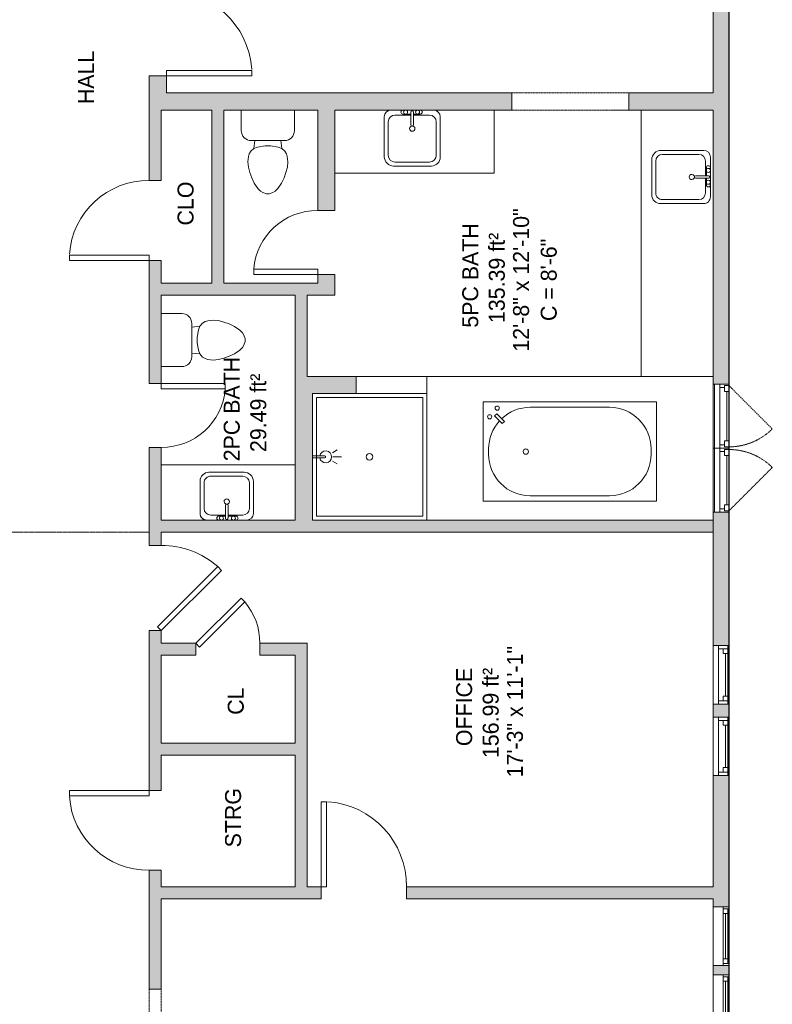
# Model space of a CAD drawing. Header units: inches. Extents: x -464 to 665, y -448 to 1014.
# Tile 6 of 7: x 382 to 665, y 184 to 554. Entities that reach past the tile are written whole.
import ezdxf

# ---------------------------------------------------------------- set-up
doc = ezdxf.new("R2010")
doc.units = ezdxf.units.IN
doc.header["$MEASUREMENT"] = 0
doc.linetypes.add('Dash', pattern=[0.23622, 0.11811, -0.11811])
doc.linetypes.add('Overhead', pattern=[0.15625, 0.09375, -0.0625])
for name, color, linetype, lineweight in [('A-AREA', 32, 'Continuous', 9), ('A-AREA-IDEN', 2, 'Continuous', 9), ('A-DETL', 90, 'Continuous', 9), ('A-DETL-GENF', 92, 'Overhead', 9), ('A-DETL-MEDM', 90, 'Continuous', 9), ('A-DOOR', 31, 'Continuous', 9), ('A-EXTEERIOR SPACES', 90, 'Continuous', 9), ('A-FLOR', 192, 'Continuous', 9), ('A-GLAZ', 151, 'Continuous', 9), ('A-GLAZ-HDLN', 1, 'Dash', 9), ('A-LEDGES', 90, 'Continuous', 9), ('A-OBJECTS', 90, 'Continuous', 9), ('A-WALL', 90, 'Continuous', 9), ('A-WALL-PATT', 111, 'Continuous', 9), ('P-SANR-FIXT', 6, 'Continuous', 9)]:
    doc.layers.add(name, color=color, linetype=linetype, lineweight=lineweight)
doc.styles.add('Inter', font='txt', dxfattribs={"height": 6})
doc.styles.add('Inter_B', font='txt', dxfattribs={"height": 6})

# ---------------------------------------------------------------- blocks, each defined once
blk = doc.blocks.new('Planitar - Single Door_Flush Panel - 2_-8_ x 6_-8_-4181289-Main Floor')
at = {"layer": 'A-DOOR'}
for p, q in [((13.99, 3.25), (13.99, 35.25)), ((16, 35.25), (13.99, 35.25)), ((16, 3.25), (16, 35.25)), ((16, 3.25), (13.99, 3.25))]:
    blk.add_line(p, q, dxfattribs=at)
blk.add_arc((15.77, 3.55), 31.77, 93.8608, 180.5412, dxfattribs=at)
blk = doc.blocks.new('Planitar - Single Door_Flush Panel - 2_-6_ x 6_-8_-4178346-Main Floor')
at = {"layer": 'A-DOOR'}
for p, q in [((12.99, -2.25), (12.99, -32.25)), ((15, -2.25), (12.99, -2.25)), ((15, -2.25), (15, -32.25)), ((15, -32.25), (12.99, -32.25))]:
    blk.add_line(p, q, dxfattribs=at)
blk.add_arc((14.77, -2.55), 29.77, 179.4225, 266.009, dxfattribs=at)
blk = doc.blocks.new('Planitar - Single Door_Flush Panel - 2_-0_ x 6_-8_-4181371-Main Floor')
at = {"layer": 'A-DOOR'}
for p, q in [((9.99, -3.25), (9.99, -27.25)), ((12, -3.25), (9.99, -3.25)), ((12, -3.25), (12, -27.25)), ((12, -27.25), (9.99, -27.25))]:
    blk.add_line(p, q, dxfattribs=at)
blk.add_arc((11.77, -3.55), 23.77, 179.2767, 265.5217, dxfattribs=at)
blk = doc.blocks.new('Planitar - Single Door_Flush Panel - 2_-0_ x 6_-8_-4181384-Main Floor')
at = {"layer": 'A-DOOR'}
for p, q in [((9.99, -2.25), (9.99, -26.25)), ((12, -2.25), (9.99, -2.25)), ((12, -2.25), (12, -26.25)), ((12, -26.25), (9.99, -26.25))]:
    blk.add_line(p, q, dxfattribs=at)
blk.add_arc((11.77, -2.55), 23.77, 179.2767, 265.5217, dxfattribs=at)
blk = doc.blocks.new('Planitar - Single Door_Flush Panel - 2_-8_ x 6_-8_ _45-4181439-Main Floor')
at = {"layer": 'A-DOOR'}
for p, q in [((-6.63, 24.88), (-8.05, 23.46)), ((14.58, 0.83), (-8.05, 23.46)), ((16, 2.25), (-6.63, 24.88)), ((16, 2.25), (14.58, 0.83))]:
    blk.add_line(p, q, dxfattribs=at)
blk.add_arc((15.46, 2.55), 31.46, 138.347, 180.5387, dxfattribs=at)
blk = doc.blocks.new('Planitar - Single Door_Flush Panel - 2_-0_ x 6_-8_ _45-4181458-Main Floor')
at = {"layer": 'A-DOOR'}
for p, q in [((10.58, -0.83), (-6.39, -17.8)), ((12, -2.25), (-4.97, -19.22)), ((12, -2.25), (10.58, -0.83)), ((-4.97, -19.22), (-6.39, -17.8))]:
    blk.add_line(p, q, dxfattribs=at)
blk.add_arc((11.46, -2.55), 23.46, 179.2776, 220.5099, dxfattribs=at)
blk = doc.blocks.new('Planitar - Single Door_Flush Panel - 2_-6_ x 6_-8_-4178312-Main Floor')
at = {"layer": 'A-DOOR'}
for p, q in [((12.99, 2.25), (12.99, 32.25)), ((15, 32.25), (12.99, 32.25)), ((15, 2.25), (15, 32.25)), ((15, 2.25), (12.99, 2.25))]:
    blk.add_line(p, q, dxfattribs=at)
blk.add_arc((14.77, 2.55), 29.77, 93.991, 180.5775, dxfattribs=at)
blk = doc.blocks.new('Planitar - Single Door_Flush Panel - 2_-8_ x 6_-8_-4181316-Main Floor')
at = {"layer": 'A-DOOR'}
for p, q in [((13.99, -2.25), (13.99, -34.25)), ((16, -2.25), (13.99, -2.25)), ((16, -2.25), (16, -34.25)), ((16, -34.25), (13.99, -34.25))]:
    blk.add_line(p, q, dxfattribs=at)
blk.add_arc((15.77, -2.55), 31.77, 179.4588, 266.1392, dxfattribs=at)
blk = doc.blocks.new('Planitar - Opening - 5_-0_ x 6_-8-4181496-Main Floor')
at = {"layer": 'A-DETL-GENF'}
for p, q in [((29.68, 2.25), (-30.32, 2.25)), ((-30.32, -2.25), (29.68, -2.25))]:
    blk.add_line(p, q, dxfattribs=at)
at = {"layer": 'A-DETL-MEDM'}
for p, q in [((-30.32, 2.25), (-30.32, -2.25)), ((29.68, -2.25), (29.68, 2.25))]:
    blk.add_line(p, q, dxfattribs=at)
blk = doc.blocks.new('Planitar - Opening - 3_-8_ x 6_-8_-4181302-Main Floor')
at = {"layer": 'A-DETL-GENF'}
for p, q in [((21.68, 3.25), (-22.32, 3.25)), ((-22.32, -3.25), (21.68, -3.25))]:
    blk.add_line(p, q, dxfattribs=at)
at = {"layer": 'A-DETL-MEDM'}
for p, q in [((-22.32, 3.25), (-22.32, -3.25)), ((21.68, -3.25), (21.68, 3.25))]:
    blk.add_line(p, q, dxfattribs=at)
blk = doc.blocks.new('Planitar-Fixed - Default 1-4196570-Main Floor')
at = {"layer": 'A-GLAZ'}
for p, q in [((-46, 3.51), (-45.25, 3.51)), ((-45.25, 3.51), (-46, 3.51)), ((46, 1.28), (-46, 1.28)), ((-46, 1.28), (-46, -2.49)), ((-45.25, 3.51), (-45.25, 1.28)), ((-45.25, 3.51), (45.25, 3.51)), ((-45.25, 1.28), (-45.25, 3.51)), ((-45.25, 3.01), (-43.52, 3.01)), ((-43.52, 3.01), (-45.25, 3.01)), ((-45.25, 3.01), (-45.25, 1.28)), ((-45.25, 1.28), (-43.52, 1.28)), ((-43.52, 3.01), (-43.52, 1.28)), ((-43.52, 3.01), (43.52, 3.01)), ((-43.52, 1.28), (-43.52, 3.01)), ((43.52, 3.01), (43.52, 1.28)), ((45.25, 3.01), (43.52, 3.01)), ((45.25, 3.01), (43.52, 3.01)), ((43.52, 3.01), (43.52, 1.28)), ((43.52, 1.28), (45.25, 1.28)), ((45.25, 3.51), (45.25, 1.28)), ((45.96, 3.51), (45.25, 3.51)), ((46, 3.51), (45.25, 3.51)), ((45.25, 3.51), (45.25, 1.28)), ((45.25, 1.28), (45.25, 3.01)), ((46, -2.49), (46, 1.28)), ((-46, -2.49), (46, -2.49)), ((-46, -2.49), (-44.74, -2.49)), ((46, -2.49), (44.74, -2.49))]:
    blk.add_line(p, q, dxfattribs=at)
at = {"layer": 'A-GLAZ', "lineweight": 18}
blk.add_line((-43.52, 2.15), (43.52, 2.15), dxfattribs=at)
blk = doc.blocks.new('Planitar-Fixed - Default 1-4196569-Main Floor')
at = {"layer": 'A-GLAZ'}
for p, q in [((-11, 3.51), (-10.25, 3.51)), ((-10.25, 3.51), (-11, 3.51)), ((11, 1.28), (-11, 1.28)), ((-11, 1.28), (-11, -2.49)), ((-10.25, 3.51), (-10.25, 1.28)), ((-10.25, 3.51), (10.25, 3.51)), ((-10.25, 1.28), (-10.25, 3.51)), ((-10.25, 3.01), (-8.52, 3.01)), ((-8.52, 3.01), (-10.25, 3.01)), ((-10.25, 3.01), (-10.25, 1.28)), ((-10.25, 1.28), (-8.52, 1.28)), ((-8.52, 3.01), (-8.52, 1.28)), ((-8.52, 3.01), (8.52, 3.01)), ((-8.52, 1.28), (-8.52, 3.01)), ((8.52, 3.01), (8.52, 1.28)), ((10.25, 3.01), (8.52, 3.01)), ((10.25, 3.01), (8.52, 3.01)), ((8.52, 3.01), (8.52, 1.28)), ((8.52, 1.28), (10.25, 1.28)), ((10.25, 3.51), (10.25, 1.28)), ((10.96, 3.51), (10.25, 3.51)), ((11, 3.51), (10.25, 3.51)), ((10.25, 3.51), (10.25, 1.28)), ((10.25, 1.28), (10.25, 3.01)), ((11, -2.49), (11, 1.28)), ((-11, -2.49), (11, -2.49)), ((-11, -2.49), (-9.74, -2.49)), ((11, -2.49), (9.74, -2.49))]:
    blk.add_line(p, q, dxfattribs=at)
at = {"layer": 'A-GLAZ', "lineweight": 18}
blk.add_line((-8.52, 2.15), (8.52, 2.15), dxfattribs=at)
blk = doc.blocks.new('Planitar-Double-Hung-Single - Default 1-4196725-Main Floor')
at = {"layer": 'A-GLAZ'}
for p, q in [((-11, 3), (-11, -3)), ((11, 3), (-11, 3)), ((-11, 2.5), (-8, 2.5)), ((-9.75, 2.5), (-9.75, -1)), ((-9.75, 0.75), (-8, 0.75)), ((-8, 2.5), (-1.1875, 2.5)), ((-8, 2.5), (-8, 0.75)), ((-1.1875, 2.5), (1.1875, 2.5)), ((1.1875, 2.5), (8, 2.5)), ((8, 2.5), (11, 2.5)), ((8, 2.5), (8, 0.75)), ((9.75, 0.75), (8, 0.75)), ((9.75, 2.5), (9.75, -1)), ((11, -3), (11, 3)), ((-11, -1), (-9.75, -1)), ((-11, -3), (11, -3)), ((9.75, -1), (-9.75, -1)), ((9.75, -1), (11, -1))]:
    blk.add_line(p, q, dxfattribs=at)
at = {"layer": 'A-GLAZ', "lineweight": 18}
blk.add_line((-8, 1.625), (8, 1.625), dxfattribs=at)
blk = doc.blocks.new('Planitar-Casement-Single_Left - Default 1-4196902-Main Floor')
at = {"layer": 'A-GLAZ'}
for p, q in [((-12, 3), (12, 3)), ((-12, 3), (-12, -3)), ((-9.25, 3), (-12, 3)), ((-11.5, 3), (-11.5, 1.25)), ((-11.5, 1.25), (-10.75, 1.25)), ((-9.25, 1.25), (-10.75, 1.25)), ((-10.75, 1.25), (-10.75, -0.5)), ((9.25, 3), (-9.25, 3)), ((-9.25, 3), (-9.25, 1.25)), ((9.25, 3), (12, 3)), ((9.25, 3), (9.25, 1.25)), ((9.25, 1.25), (10.75, 1.25)), ((10.75, 1.25), (10.75, -0.5)), ((11.5, 1.25), (10.75, 1.25)), ((11.5, 3), (11.5, 1.25)), ((12, 3), (12, -3)), ((-10.75, -0.5), (-12, -0.5)), ((-9.25, -2.5), (-12, -2.5)), ((12, -3), (-12, -3)), ((-10.75, -0.5), (10.75, -0.5)), ((9.25, -2.5), (-9.25, -2.5)), ((9.25, -2.5), (12, -2.5)), ((12, -0.5), (10.75, -0.5))]:
    blk.add_line(p, q, dxfattribs=at)
at = {"layer": 'A-GLAZ', "lineweight": 18}
blk.add_line((9.25, 2.125), (-9.25, 2.125), dxfattribs=at)
at = {"layer": 'A-GLAZ-HDLN', "color": 7}
blk.add_line((-4.763, 19.263), (11.5, 3), dxfattribs=at)
blk.add_arc((11.5, 3), 23, 135, 180, dxfattribs=at)
blk = doc.blocks.new('Planitar-Casement-Single_Left - Default 1-4196896-Main Floor')
at = {"layer": 'A-GLAZ'}
for p, q in [((12, 3), (-12, 3)), ((-12, -3), (-12, 3)), ((-9.25, 2.5), (-12, 2.5)), ((-10.75, 0.5), (-12, 0.5)), ((-10.75, 0.5), (10.75, 0.5)), ((-10.75, -1.25), (-10.75, 0.5)), ((9.25, 2.5), (-9.25, 2.5)), ((9.25, 2.5), (12, 2.5)), ((12, 0.5), (10.75, 0.5)), ((10.75, -1.25), (10.75, 0.5)), ((12, -3), (12, 3)), ((-12, -3), (12, -3)), ((-9.25, -3), (-12, -3)), ((-11.5, -3), (-11.5, -1.25)), ((-11.5, -1.25), (-10.75, -1.25)), ((-9.25, -1.25), (-10.75, -1.25)), ((-9.25, -3), (-9.25, -1.25)), ((9.25, -3), (-9.25, -3)), ((9.25, -1.25), (10.75, -1.25)), ((9.25, -3), (9.25, -1.25)), ((9.25, -3), (12, -3)), ((11.5, -1.25), (10.75, -1.25)), ((11.5, -3), (11.5, -1.25))]:
    blk.add_line(p, q, dxfattribs=at)
at = {"layer": 'A-GLAZ', "lineweight": 18}
blk.add_line((9.25, -2.125), (-9.25, -2.125), dxfattribs=at)
at = {"layer": 'A-GLAZ-HDLN', "color": 7}
blk.add_line((-4.763, -19.263), (11.5, -3), dxfattribs=at)
blk.add_arc((11.5, -3), 23, 180, 225, dxfattribs=at)
blk = doc.blocks.new('Toilet - Default 1-V1-Main Floor')
at = {"layer": 'P-SANR-FIXT'}
for p, q in [((-9.98, 11.75), (-9.98, 19.46)), ((9.98, 19.46), (9.98, 11.75)), ((6.25, 8.02), (-6.25, 8.02)), ((-4.86, 8.02), (-5.21, 5)), ((4.86, 8.02), (5.21, 5)), ((-6.4, 4), (-6.97, 3)), ((-5.21, 5), (-6.4, 4)), ((-3.84, 5.5), (-5.21, 5)), ((-1, 6), (-3.84, 5.5)), ((1, 6), (-1, 6)), ((3.84, 5.5), (1, 6)), ((5.21, 5), (3.84, 5.5)), ((6.4, 4), (5.21, 5)), ((6.97, 3), (6.4, 4)), ((-7.41, 1), (-7.5, 0)), ((-7.5, 0), (-7.33, -1.99)), ((-7.24, 2), (-7.41, 1)), ((-6.97, 3), (-7.24, 2)), ((7.24, 2), (6.97, 3)), ((7.41, 1), (7.24, 2)), ((7.33, -1.99), (7.5, 0)), ((7.5, 0), (7.41, 1)), ((-7.33, -1.99), (-6.79, -4)), ((6.79, -4), (7.33, -1.99)), ((-6.79, -4), (-6.06, -6)), ((-6.06, -6), (-5.13, -8)), ((5.13, -8), (6.06, -6)), ((6.06, -6), (6.79, -4)), ((-5.13, -8), (-3.74, -10)), ((-3.74, -10), (-2.74, -11)), ((-2.74, -11), (-1.87, -11.5)), ((1.87, -11.5), (2.74, -11)), ((2.74, -11), (3.74, -10)), ((3.74, -10), (5.13, -8)), ((-1.87, -11.5), (-0.5, -12)), ((-0.5, -12), (0.5, -12)), ((0.5, -12), (1.87, -11.5))]:
    blk.add_line(p, q, dxfattribs=at)
for centre, start, end in [((-6.25, 11.75), 180, 270), ((6.25, 11.75), 270, 360)]:
    blk.add_arc(centre, 3.73, start, end, dxfattribs=at)
blk = doc.blocks.new('Bath-Showerhead - Default 1-459690-Main Floor')
at = {"layer": 'P-SANR-FIXT'}
for p, q in [((-0.37, -4.61), (-0.37, 0)), ((-0.37, 0), (0.38, 0)), ((0.38, 0), (0.38, -4.61)), ((-1.58, -7.59), (-2.66, -9.27)), ((0, -7.75), (0, -11)), ((1.58, -7.59), (2.66, -9.27))]:
    blk.add_line(p, q, dxfattribs=at)
for centre, radius, start, end in [((0, -5), 2.25, 100.1075, 270), ((0, -5), 2.25, 270, 79.8925), ((0, -4.61), 0.375, 180, 360)]:
    blk.add_arc(centre, radius, start, end, dxfattribs=at)
blk = doc.blocks.new('Bath- Shower - Basin Rectangular - Default 1-4199735-Main Floor')
at = {"layer": 'P-SANR-FIXT'}
for p, q in [((-20, 22.25), (20, 22.25)), ((-20, -22.25), (-20, 22.25)), ((21.5, 23.75), (-5, 23.75)), ((20, 22.25), (20, -22.25)), ((20, -22.25), (-20, -22.25))]:
    blk.add_line(p, q, dxfattribs=at)
for start, end in [(360, 180), (180, 360)]:
    blk.add_arc((0, 0.01), 1.25, start, end, dxfattribs=at)
blk = doc.blocks.new('Bath-Basin DO NOT USE - 500 x 440mm-4202567-Main Floor')
at = {"layer": 'P-SANR-FIXT'}
for p, q in [((-9.88, 4.59), (-9.88, -10.41)), ((-9.88, 4.59), (-9.88, -10.41)), ((0.12, 5.22), (-5.88, 5.22)), ((-2.88, 5.59), (0.12, 5.59)), ((0.12, 6.33), (0.12, 1.59)), ((1.12, 6.33), (1.12, 1.59)), ((1.12, 5.59), (3.62, 5.59)), ((7.12, 5.22), (1.12, 5.22)), ((11.12, -10.59), (11.12, 4.59)), ((11.12, -10.59), (11.12, 4.59)), ((-8.38, 2.72), (-8.38, -9.91)), ((9.62, -9.91), (9.62, 2.72)), ((-6.38, -13.91), (7.8, -13.91)), ((-6.38, -13.91), (7.8, -13.91)), ((-5.88, -12.41), (7.12, -12.41))]:
    blk.add_line(p, q, dxfattribs=at)
for centre, radius, start, end in [((-7.38, 4.59), 2.5, 90, 180), ((-7.38, 4.59), 2.5, 90, 180), ((-5.88, 2.72), 2.5, 90, 180), ((-2.88, 6.34), 0.75, 90, 270), ((-1.88, 6.34), 0.75, 360, 180), ((-1.88, 6.34), 0.75, 180, 0), ((0.62, 6.33), 0.5, 360, 180), ((2.62, 6.34), 0.75, 360, 180), ((2.62, 6.34), 0.75, 180, 360), ((3.62, 6.34), 0.75, 270, 90), ((7.12, 2.72), 2.5, 0, 90), ((8.62, 4.59), 2.5, 360, 90), ((8.62, 4.59), 2.5, 360, 90), ((0.62, 0.13), 1, 360, 180), ((0.62, 0.13), 1, 180, 0), ((0.62, 1.59), 0.5, 180, 0), ((-6.38, -10.41), 3.5, 180, 270), ((-6.38, -10.41), 3.5, 180, 270), ((-5.88, -9.91), 2.5, 180, 270), ((7.12, -9.91), 2.5, 270, 0), ((7.8, -10.59), 3.32, 270, 0), ((7.8, -10.59), 3.32, 270, 0)]:
    blk.add_arc(centre, radius, start, end, dxfattribs=at)
blk = doc.blocks.new('Bath-Basin DO NOT USE - 500 x 440mm-4202677-Main Floor')
at = {"layer": 'P-SANR-FIXT'}
for p, q in [((-9.38, 4.59), (-9.38, -11.41)), ((-9.38, 4.59), (-9.38, -11.41)), ((8.12, 7.09), (-6.88, 7.09)), ((8.12, 7.09), (-6.88, 7.09)), ((0.12, 5.22), (-5.38, 5.22)), ((3.62, 7.09), (-2.88, 7.09)), ((-2.88, 5.59), (0.12, 5.59)), ((0.12, 6.33), (0.12, 1.59)), ((1.12, 6.33), (1.12, 1.59)), ((1.12, 5.59), (3.62, 5.59)), ((6.62, 5.22), (1.12, 5.22)), ((10.62, -11.59), (10.62, 4.59)), ((10.62, -11.59), (10.62, 4.59)), ((-7.88, 2.72), (-7.88, -10.91)), ((9.12, -10.91), (9.12, 2.72)), ((-5.38, -13.41), (6.62, -13.41)), ((-5.88, -14.91), (7.3, -14.91)), ((-5.88, -14.91), (7.3, -14.91))]:
    blk.add_line(p, q, dxfattribs=at)
for centre, radius, start, end in [((-6.88, 4.59), 2.5, 90, 180), ((-6.88, 4.59), 2.5, 90, 180), ((-5.38, 2.72), 2.5, 90, 180), ((-2.88, 6.34), 0.75, 90, 270), ((-1.88, 6.34), 0.75, 360, 180), ((-1.88, 6.34), 0.75, 180, 0), ((0.62, 6.33), 0.5, 360, 180), ((2.62, 6.34), 0.75, 360, 180), ((2.62, 6.34), 0.75, 180, 360), ((3.62, 6.34), 0.75, 270, 90), ((6.62, 2.72), 2.5, 0, 90), ((8.12, 4.59), 2.5, 360, 90), ((8.12, 4.59), 2.5, 360, 90), ((0.62, 0.13), 1, 360, 180), ((0.62, 0.13), 1, 180, 0), ((0.62, 1.59), 0.5, 180, 0), ((-5.38, -10.91), 2.5, 180, 270), ((6.62, -10.91), 2.5, 270, 0), ((-5.88, -11.41), 3.5, 180, 270), ((-5.88, -11.41), 3.5, 180, 270), ((7.3, -11.59), 3.32, 270, 0), ((7.3, -11.59), 3.32, 270, 0)]:
    blk.add_arc(centre, radius, start, end, dxfattribs=at)
blk = doc.blocks.new('Bath-Basin DO NOT USE - 500 x 440mm-4201751-Main Floor')
at = {"layer": 'P-SANR-FIXT'}
for p, q in [((-9.38, 4.59), (-9.38, -7.41)), ((-9.38, 4.59), (-9.38, -7.41)), ((0.12, 5.22), (-5.38, 5.22)), ((-2.88, 5.59), (0.12, 5.59)), ((0.12, 6.33), (0.12, 1.59)), ((1.12, 6.33), (1.12, 1.59)), ((1.12, 5.59), (3.62, 5.59)), ((6.62, 5.22), (1.12, 5.22)), ((10.62, -7.59), (10.62, 4.59)), ((10.62, -7.59), (10.62, 4.59)), ((-7.88, 2.72), (-7.88, -6.91)), ((9.12, -6.91), (9.12, 2.72)), ((-5.88, -10.91), (7.3, -10.91)), ((-5.88, -10.91), (7.3, -10.91)), ((-5.38, -9.41), (6.62, -9.41))]:
    blk.add_line(p, q, dxfattribs=at)
for centre, radius, start, end in [((-6.88, 4.59), 2.5, 90, 180), ((-6.88, 4.59), 2.5, 90, 180), ((-5.38, 2.72), 2.5, 90, 180), ((-2.88, 6.34), 0.75, 90, 270), ((-1.88, 6.34), 0.75, 360, 180), ((-1.88, 6.34), 0.75, 180, 0), ((0.62, 6.33), 0.5, 360, 180), ((2.62, 6.34), 0.75, 360, 180), ((2.62, 6.34), 0.75, 180, 360), ((3.62, 6.34), 0.75, 270, 90), ((6.62, 2.72), 2.5, 0, 90), ((8.12, 4.59), 2.5, 0, 90), ((8.12, 4.59), 2.5, 360, 90), ((0.62, 0.13), 1, 360, 180), ((0.62, 0.13), 1, 180, 0), ((0.62, 1.59), 0.5, 180, 0), ((-5.38, -6.91), 2.5, 180, 270), ((6.62, -6.91), 2.5, 270, 0), ((-5.88, -7.41), 3.5, 180, 270), ((-5.88, -7.41), 3.5, 180, 270), ((7.3, -7.59), 3.32, 270, 0), ((7.3, -7.59), 3.32, 270, 0)]:
    blk.add_arc(centre, radius, start, end, dxfattribs=at)
blk = doc.blocks.new('Bath-Bathtub Angled - Default 1-4376819-Main Floor')
at = {"layer": 'P-SANR-FIXT'}
for p, q in [((18.63, 32.5), (-18.62, 32.5)), ((-18.62, 32.5), (-18.62, -32.5)), ((-1, 30.5), (1, 30.5)), ((18.63, -32.5), (18.63, 32.5)), ((13.36, 28.27), (10.51, 25.42)), ((11.35, 24.58), (14.2, 27.44)), ((14.2, 27.44), (13.36, 28.27)), ((10.51, 25.42), (11.35, 24.58)), ((-16.62, -14.88), (-16.62, 14.88)), ((16.62, 14.88), (16.62, -14.88)), ((-18.62, -32.5), (18.63, -32.5)), ((1, -30.5), (-1, -30.5))]:
    blk.add_line(p, q, dxfattribs=at)
for centre in [(13.06, 30.12), (16.32, 27.28)]:
    blk.add_circle(centre, 0.787, dxfattribs=at)
for centre, radius, start, end in [((-1, 14.88), 15.62, 90, 180), ((1, 14.88), 15.63, 47.6825, 90), ((13.06, 30.12), 0.787, 0, 180), ((13.06, 30.12), 0.787, 180, 360), ((16.32, 27.28), 0.787, 0, 180), ((16.32, 27.28), 0.787, 180, 360), ((1, 14.88), 15.63, 0, 43.3459), ((0, 16.54), 1, 360, 180), ((0, 16.54), 1, 180, 0), ((-1, -14.88), 15.62, 180, 270), ((1, -14.88), 15.63, 270, 0)]:
    blk.add_arc(centre, radius, start, end, dxfattribs=at)

msp = doc.modelspace()

# ---------------------------------------------------------------- hatches: boundary and pattern name
at = {"layer": 'A-WALL-PATT'}
h = msp.add_hatch(color=9, dxfattribs=at)
h.paths.add_polyline_path([(430.62, 526.73), (437.12, 526.73), (437.12, 533.11), (430.62, 533.11)], flags=0)
h.paths.add_polyline_path([(430.62, 565.11), (437.12, 565.11), (437.12, 757.98), (433.87, 757.98), (433.87, 756.48), (430.62, 756.48), (430.62, 566.21)], flags=0)
h = msp.add_hatch(color=9, dxfattribs=at)
h.paths.add_polyline_path([(648.37, 361.73), (648.37, 369.25), (642.37, 369.25), (642.37, 361.73)], flags=0)
h.paths.add_polyline_path([(642.37, 417.25), (648.37, 417.25), (648.37, 642.96), (642.37, 642.96), (642.37, 469.37)], flags=0)
h.paths.add_polyline_path([(642.37, 676.96), (648.37, 676.96), (648.37, 682.04), (642.37, 682.04)], flags=0)
h.paths.add_polyline_path([(642.37, 716.04), (648.37, 716.04), (648.37, 719.98), (642.37, 719.98)], flags=0)
h.paths.add_polyline_path([(648.37, 753.98), (648.37, 757.98), (642.37, 757.98), (642.37, 753.98)], flags=0)
h = msp.add_hatch(color=9, dxfattribs=at)
h.paths.add_polyline_path([(435.12, 127.98), (435.12, 130.04), (430.62, 130.04), (430.62, 127.98)], flags=0)
h.paths.add_polyline_path([(435.12, 190.04), (435.12, 234.74), (430.62, 234.74), (430.62, 190.04)], flags=0)
h.paths.add_polyline_path([(430.62, 264.74), (435.12, 264.74), (435.12, 324.74), (430.62, 324.74), (430.62, 275.7)], flags=0)
h.paths.add_polyline_path([(430.62, 356.74), (435.12, 356.74), (435.12, 393.56), (430.62, 393.56), (430.62, 372.54)], flags=0)
h.paths.add_polyline_path([(430.62, 417.56), (435.12, 417.56), (435.12, 463.78), (430.62, 463.78), (430.62, 420.95)], flags=0)
h.paths.add_polyline_path([(430.62, 493.78), (435.12, 493.78), (435.12, 526.73), (430.62, 526.73), (430.62, 517.79)], flags=0)
h = msp.add_hatch(color=9, dxfattribs=at)
h.paths.add_polyline_path([(642.37, 520.23), (642.37, 526.73), (610.74, 526.73), (610.74, 520.23)], flags=0)
h.paths.add_polyline_path([(566.74, 520.23), (566.74, 526.73), (435.12, 526.73), (435.12, 520.23), (500.37, 520.23)], flags=0)
for points in [[(458.62, 455.23), (458.62, 520.23), (454.12, 520.23), (454.12, 455.23)], [(485.37, 450.73), (485.37, 455.23), (435.12, 455.23), (435.12, 450.73), (453.67, 450.73)], [(500.37, 450.73), (500.37, 455.23), (485.37, 455.23), (485.37, 450.73), (498.93, 450.73)], [(489.87, 413.73), (489.87, 450.73), (485.37, 450.73), (485.37, 413.73)], [(508.37, 413.73), (508.37, 420.23), (489.87, 420.23), (489.87, 413.73), (498.93, 413.73)], [(485.37, 366.23), (491.87, 366.23), (491.87, 413.73), (485.37, 413.73), (485.37, 372.54)], [(642.37, 361.73), (642.37, 366.23), (435.12, 366.23), (435.12, 361.73), (498.93, 361.73)], [(485.37, 228.48), (489.87, 228.48), (489.87, 319.98), (485.37, 319.98), (485.37, 275.7)], [(485.37, 277.98), (485.37, 282.48), (435.12, 282.48), (435.12, 277.98)]]:
    msp.add_hatch(color=9, dxfattribs=at).paths.add_polyline_path(points, flags=0)
h = msp.add_hatch(color=9, dxfattribs=at)
h.paths.add_polyline_path([(493.87, 455.23), (500.37, 455.23), (500.37, 458.47), (493.87, 458.47)], flags=0)
h.paths.add_polyline_path([(500.37, 482.47), (500.37, 520.23), (493.87, 520.23), (493.87, 482.47), (498.93, 482.47)], flags=0)
h = msp.add_hatch(color=9, dxfattribs=at)
h.paths.add_polyline_path([(642.37, -218.77), (648.37, -218.77), (648.37, -207.28), (642.37, -207.28), (642.37, -208.48)], flags=0)
h.paths.add_polyline_path([(648.37, -147.28), (648.37, -125.77), (642.37, -125.77), (642.37, -147.28), (646.14, -147.28)], flags=0)
h.paths.add_polyline_path([(642.37, -107.77), (648.37, -107.77), (648.37, -103.92), (642.37, -103.92)], flags=0)
h.paths.add_polyline_path([(646.14, -13.92), (648.37, -13.92), (648.37, 103.5), (642.37, 103.5), (642.37, -13.92)], flags=0)
h.paths.add_polyline_path([(648.37, 195.5), (648.37, 199.01), (642.37, 199.01), (642.37, 195.5), (646.14, 195.5)], flags=0)
h.paths.add_polyline_path([(646.14, 221.01), (648.37, 221.01), (648.37, 270.27), (642.37, 270.27), (642.37, 221.01)], flags=0)
h.paths.add_polyline_path([(648.37, 292.27), (648.37, 297.09), (642.37, 297.09), (642.37, 292.27)], flags=0)
h.paths.add_polyline_path([(642.37, 319.09), (648.37, 319.09), (648.37, 361.73), (642.37, 361.73)], flags=0)
h = msp.add_hatch(color=9, dxfattribs=at)
h.paths.add_polyline_path([(485.37, 315.48), (485.37, 319.98), (472.11, 319.98), (472.11, 315.48)], flags=0)
h.paths.add_polyline_path([(435.12, 315.48), (448.11, 315.48), (448.11, 319.98), (435.12, 319.98)], flags=0)
h = msp.add_hatch(color=9, dxfattribs=at)
h.paths.add_polyline_path([(642.37, 223.98), (642.37, 228.48), (527.23, 228.48), (527.23, 223.98)], flags=0)
h.paths.add_polyline_path([(495.23, 223.98), (495.23, 228.48), (435.12, 228.48), (435.12, 223.98)], flags=0)

# ---------------------------------------------------------------- linework, layer by layer
at = {"layer": 'A-AREA', "linetype": 'Dash'}
msp.add_line((375.87, 361.73), (430.62, 361.73), dxfattribs=at)
at = {"layer": 'A-DETL', "lineweight": 25}
msp.add_line((648.37, -224.77), (648.37, 764.48), dxfattribs=at)
at = {"layer": 'A-EXTEERIOR SPACES'}
for p, q in [((642.37, 520.23), (604.37, 520.23)), ((642.37, 450.73), (642.37, 324.73))]:
    msp.add_line(p, q, dxfattribs=at)
at = {"layer": 'A-FLOR'}
for p, q in [((642.37, 420.23), (534.87, 420.23)), ((534.87, 420.23), (534.87, 366.23)), ((556.09, 373.36), (556.09, 410.61)), ((556.09, 410.61), (621.09, 410.61)), ((621.09, 410.61), (621.09, 373.36)), ((621.09, 373.36), (556.09, 373.36))]:
    msp.add_line(p, q, dxfattribs=at)
at = {"layer": 'A-LEDGES'}
for p, q in [((534.87, 420.23), (642.37, 420.23)), ((534.87, 366.23), (534.87, 420.23)), ((642.37, 420.23), (642.37, 366.23)), ((642.37, 366.23), (534.87, 366.23))]:
    msp.add_line(p, q, dxfattribs=at)
at = {"layer": 'A-OBJECTS'}
for p, q in [((560.12, 520.23), (500.37, 520.23)), ((500.37, 520.23), (500.37, 496.48)), ((560.12, 496.48), (560.12, 520.23)), ((615.37, 520.23), (642.37, 520.23)), ((615.37, 420.23), (615.37, 520.23)), ((642.37, 520.23), (642.37, 420.23)), ((500.37, 496.48), (560.12, 496.48)), ((508.37, 420.23), (508.37, 413.73)), ((534.87, 420.23), (508.37, 420.23)), ((642.37, 420.23), (615.37, 420.23)), ((491.87, 413.73), (491.87, 366.23)), ((508.37, 413.73), (491.87, 413.73)), ((435.12, 386.98), (435.12, 366.23)), ((485.37, 386.98), (435.12, 386.98)), ((485.37, 366.23), (485.37, 386.98)), ((435.12, 366.23), (485.37, 366.23)), ((491.87, 366.23), (534.87, 366.23))]:
    msp.add_line(p, q, dxfattribs=at)
at = {"layer": 'A-WALL'}
for p, q in [((642.37, 642.96), (642.37, 526.73)), ((648.37, 417.25), (648.37, 642.96)), ((437.12, 533.11), (430.62, 533.11)), ((430.62, 533.11), (430.62, 493.78)), ((437.12, 526.73), (437.12, 533.11)), ((566.74, 526.73), (437.12, 526.73)), ((642.37, 526.73), (610.74, 526.73)), ((435.12, 520.23), (454.12, 520.23)), ((435.12, 493.78), (435.12, 520.23)), ((454.12, 520.23), (454.12, 455.23)), ((458.62, 455.23), (458.62, 520.23)), ((458.62, 520.23), (493.87, 520.23)), ((493.87, 520.23), (493.87, 482.47)), ((500.37, 520.23), (566.74, 520.23)), ((500.37, 482.47), (500.37, 520.23)), ((610.74, 520.23), (642.37, 520.23)), ((642.37, 520.23), (642.37, 417.25)), ((430.62, 493.78), (435.12, 493.78)), ((493.87, 482.47), (500.37, 482.47)), ((435.12, 463.78), (430.62, 463.78)), ((430.62, 463.78), (430.62, 417.56)), ((435.12, 455.23), (435.12, 463.78)), ((454.12, 455.23), (435.12, 455.23)), ((493.87, 455.23), (458.62, 455.23)), ((500.37, 458.47), (493.87, 458.47)), ((493.87, 458.47), (493.87, 455.23)), ((500.37, 450.73), (500.37, 458.47)), ((435.12, 450.73), (485.37, 450.73)), ((435.12, 417.56), (435.12, 450.73)), ((485.37, 450.73), (485.37, 366.23)), ((489.87, 450.73), (500.37, 450.73)), ((489.87, 420.23), (489.87, 450.73)), ((508.37, 420.23), (489.87, 420.23)), ((508.37, 413.73), (508.37, 420.23)), ((430.62, 417.56), (435.12, 417.56)), ((491.87, 413.73), (508.37, 413.73)), ((491.87, 366.23), (491.87, 413.73)), ((435.12, 393.56), (430.62, 393.56)), ((430.62, 393.56), (430.62, 356.74)), ((435.12, 366.23), (435.12, 393.56)), ((485.37, 366.23), (435.12, 366.23)), ((642.37, 366.23), (491.87, 366.23)), ((642.37, 369.25), (642.37, 366.23)), ((648.37, 319.09), (648.37, 369.25)), ((435.12, 361.73), (642.37, 361.73)), ((435.12, 356.74), (435.12, 361.73)), ((642.37, 361.73), (642.37, 319.09)), ((430.62, 356.74), (435.12, 356.74)), ((435.12, 324.74), (430.62, 324.74)), ((430.62, 324.74), (430.62, 264.74)), ((435.12, 319.98), (435.12, 324.74)), ((448.11, 319.98), (435.12, 319.98)), ((448.11, 315.48), (448.11, 319.98)), ((489.87, 319.98), (472.11, 319.98)), ((472.11, 319.98), (472.11, 315.48)), ((489.87, 228.48), (489.87, 319.98)), ((435.12, 315.48), (448.11, 315.48)), ((435.12, 282.48), (435.12, 315.48)), ((472.11, 315.48), (485.37, 315.48)), ((485.37, 315.48), (485.37, 282.48)), ((642.37, 297.09), (642.37, 292.27)), ((648.37, 292.27), (648.37, 297.09)), ((485.37, 282.48), (435.12, 282.48)), ((435.12, 277.98), (485.37, 277.98)), ((435.12, 264.74), (435.12, 277.98)), ((485.37, 277.98), (485.37, 228.48)), ((642.37, 270.27), (642.37, 228.48)), ((648.37, 221.01), (648.37, 270.27)), ((430.62, 264.74), (435.12, 264.74)), ((435.12, 234.74), (430.62, 234.74)), ((430.62, 234.74), (430.62, 190.04)), ((435.12, 228.48), (435.12, 234.74)), ((485.37, 228.48), (435.12, 228.48)), ((495.23, 228.48), (489.87, 228.48)), ((495.23, 223.98), (495.23, 228.48)), ((642.37, 228.48), (527.23, 228.48)), ((527.23, 228.48), (527.23, 223.98)), ((435.12, 223.98), (495.23, 223.98)), ((435.12, 190.04), (435.12, 223.98)), ((527.23, 223.98), (642.37, 223.98)), ((642.37, 223.98), (642.37, 221.01)), ((646.14, 221.01), (648.37, 221.01)), ((642.37, 199.01), (642.37, 195.5)), ((648.37, 199.01), (646.14, 199.01)), ((648.37, 195.5), (648.37, 199.01)), ((646.14, 195.5), (648.37, 195.5))]:
    msp.add_line(p, q, dxfattribs=at)

# ---------------------------------------------------------------- block references
at = {"layer": 'A-DOOR'}
for name, p, rotation in [('Planitar - Single Door_Flush Panel - 2_-8_ x 6_-8_-4181289-Main Floor', (433.87, 549.11), 269.9999999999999), ('Planitar - Single Door_Flush Panel - 2_-6_ x 6_-8_-4178346-Main Floor', (432.87, 478.78), 270), ('Planitar - Single Door_Flush Panel - 2_-0_ x 6_-8_-4181371-Main Floor', (497.12, 470.47), 269.9999999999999), ('Planitar - Single Door_Flush Panel - 2_-0_ x 6_-8_-4181384-Main Floor', (432.87, 405.56), 90), ('Planitar - Single Door_Flush Panel - 2_-8_ x 6_-8_ _45-4181439-Main Floor', (432.87, 340.74), 270), ('Planitar - Single Door_Flush Panel - 2_-0_ x 6_-8_ _45-4181458-Main Floor', (460.11, 317.73), 180), ('Planitar - Single Door_Flush Panel - 2_-6_ x 6_-8_-4178312-Main Floor', (432.87, 249.74), 90), ('Planitar - Single Door_Flush Panel - 2_-8_ x 6_-8_-4181316-Main Floor', (511.23, 226.23), 180), ('Planitar - Opening - 5_-0_ x 6_-8-4181496-Main Floor', (432.87, 160.36), 90)]:
    msp.add_blockref(name, p, dxfattribs=dict(at, rotation=rotation))
msp.add_blockref('Planitar - Opening - 3_-8_ x 6_-8_-4181302-Main Floor', (589.06, 523.48), dxfattribs=at)
at = {"layer": 'A-GLAZ'}
for name, p, rotation in [('Planitar-Casement-Single_Left - Default 1-4196896-Main Floor', (645.37, 405.25), 89.99999999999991), ('Planitar-Casement-Single_Left - Default 1-4196902-Main Floor', (645.37, 381.25), 269.9999999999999), ('Planitar-Double-Hung-Single - Default 1-4196725-Main Floor', (645.37, 308.09), 269.9999999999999), ('Planitar-Double-Hung-Single - Default 1-4196725-Main Floor', (645.37, 281.27), 269.9999999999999), ('Planitar-Fixed - Default 1-4196569-Main Floor', (644.86, 210.01), 269.9999999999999), ('Planitar-Fixed - Default 1-4196570-Main Floor', (644.86, 149.5), 269.9999999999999)]:
    msp.add_blockref(name, p, dxfattribs=dict(at, rotation=rotation))
at = {"layer": 'P-SANR-FIXT'}
for name, p in [('Toilet - Default 1-V1-Main Floor', (475.16, 500.76)), ('Bath-Basin DO NOT USE - 500 x 440mm-4202567-Main Floor', (528.77, 513.14)), ('Bath- Shower - Basin Rectangular - Default 1-4199735-Main Floor', (513.37, 389.98))]:
    msp.add_blockref(name, p, dxfattribs=at)
for name, p, rotation in [('Bath-Basin DO NOT USE - 500 x 440mm-4202677-Main Floor', (634.28, 495.72), 269.9999999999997), ('Toilet - Default 1-V1-Main Floor', (454.58, 433.85), 90), ('Bath-Bathtub Angled - Default 1-4376819-Main Floor', (588.59, 391.98), 89.9999999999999), ('Bath-Showerhead - Default 1-459690-Main Floor', (491.87, 389.98), 89.9999999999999), ('Bath-Basin DO NOT USE - 500 x 440mm-4201751-Main Floor', (460.33, 373.32), 180)]:
    msp.add_blockref(name, p, dxfattribs=dict(at, rotation=rotation))

# ---------------------------------------------------------------- texts
at = {"layer": 'A-AREA-IDEN', "char_height": 6, "attachment_point": 1, "rotation": 90}
for s, insert, width, style in [('HALL', (403.87, 522.45), 25.452, 'Inter_B'), ('CLO', (441.24, 476.89), 19.998, 'Inter_B'), ('12\'-8" x 12\'-10"', (567.25, 429.51), 71.508, 'Inter'), ('5PC BATH', (548.18, 438.5), 49.692, 'Inter_B'), ('135.39 ft²', (558.15, 440.24), 45.45, 'Inter'), ('C = 8\'-6"', (577.65, 441), 43.632, 'Inter'), ('2PC BATH', (458.58, 388.32), 49.692, 'Inter_B'), ('29.49 ft²', (468.56, 391.8), 41.208, 'Inter'), ('17\'-3" x 11\'-1"', (564.95, 269.61), 63.024, 'Inter'), ('156.99 ft²', (555.85, 276.86), 45.45, 'Inter'), ('OFFICE', (545.87, 281.36), 34.542, 'Inter_B'), ('CL', (460.09, 293.12), 12.726, 'Inter_B'), ('STRG', (459.09, 243.32), 26.664, 'Inter_B')]:
    msp.add_mtext(s, dxfattribs=dict(at, insert=insert, width=width, style=style))

doc.saveas('drawing.dxf')
